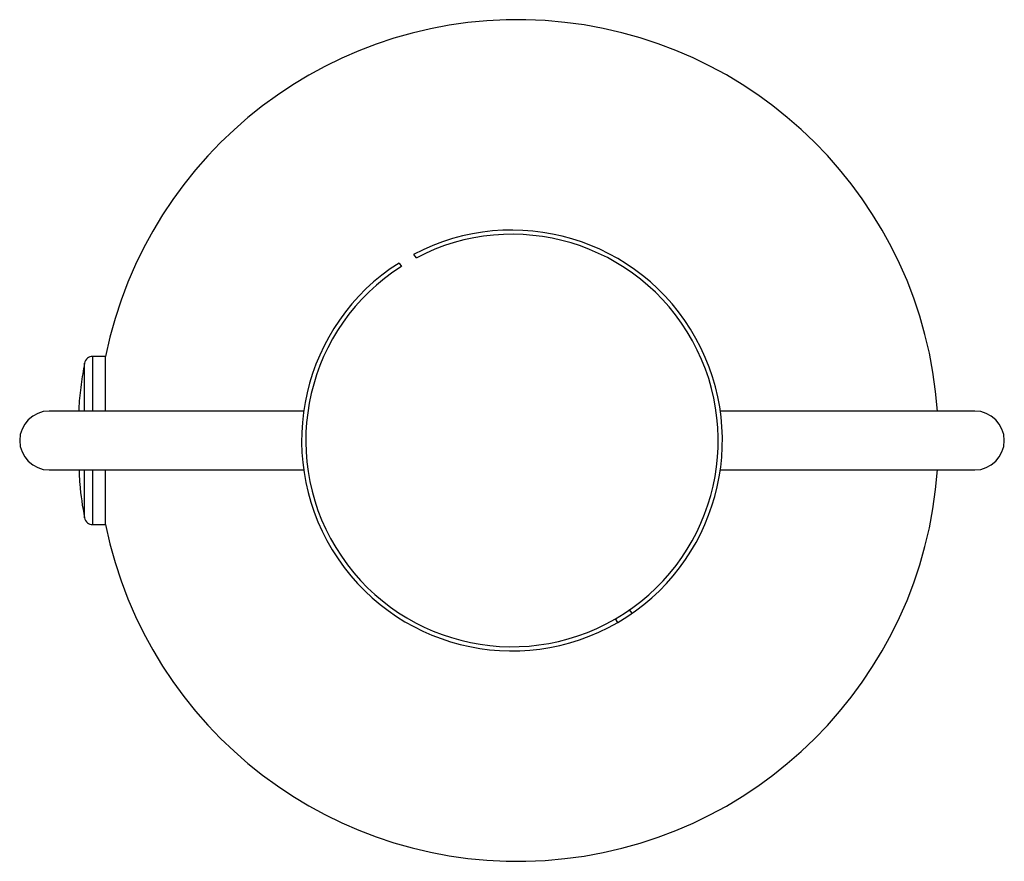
# Paper-space layout '_Izquierda' of a CAD drawing. Header units: millimetres. Extents: x -7 to 227, y -100 to 100.
import ezdxf

# ---------------------------------------------------------------- set-up
doc = ezdxf.new("R2010")
doc.units = ezdxf.units.MM

psp = doc.layouts.new('_Izquierda')

# ---------------------------------------------------------------- linework, layer by layer
at = {"color": 7, "linetype": 'Continuous', "lineweight": 25}
for p, q in [((83.15, 42.18), (83.72, 41.36)), ((86.62, 44.2), (87.19, 43.37)), ((13.38, 20), (10.36, 20)), ((13.38, 7), (13.38, 20)), ((60.49, 7), (0, 7)), ((220, 7), (159.51, 7)), ((0, -7), (60.49, -7)), ((13.38, -20), (13.38, -7)), ((159.51, -7), (220, -7)), ((10.36, -20), (13.38, -20)), ((138.52, -41.07), (137.95, -40.25)), ((135.14, -43.22), (134.57, -42.4))]:
    psp.add_line(p, q, dxfattribs=at)
at = {"color": 8, "linetype": 'Continuous', "lineweight": 25}
for p, q in [((10.36, 7), (10.36, 20)), ((8.4, 7), (8.4, 18.37)), ((8.4, -18.37), (8.4, -7)), ((10.36, -20), (10.36, -7))]:
    psp.add_line(p, q, dxfattribs=at)
at = {"color": 7, "linetype": 'Continuous', "lineweight": 25}
for centre, radius, start, end in [((111.36, 0), 100, 4.014, 168.463), ((110, 0), 50, 122.4798, 117.8802), ((110, 0), 49, 122.433, 117.7388), ((10.36, 18), 2, 90, 169.2221), ((0, 0), 7, 90, 270), ((220, 0), 7, 270, 90), ((111.36, 0), 100, 191.537, 355.986), ((10.36, -18), 2, 190.7779, 270)]:
    psp.add_arc(centre, radius, start, end, dxfattribs=at)
for points, knots in [([(8.4, 18.37), (8.11, 16.68), (7.54, 13.28), (7.11, 9.44), (7.04, 7.3), (7.03, 6.89)], [0, 0, 0, 0, 0.446302, 0.893269, 1, 1, 1, 1]), ([(7.1, -6.86), (7.14, -8.02), (7.26, -11.88), (7.93, -15.7), (8.4, -18.37)], [0, 0, 0, 0, 0.299453, 1, 1, 1, 1])]:
    psp.add_open_spline(points, degree=3, knots=knots, dxfattribs=at)

doc.saveas('drawing.dxf')
